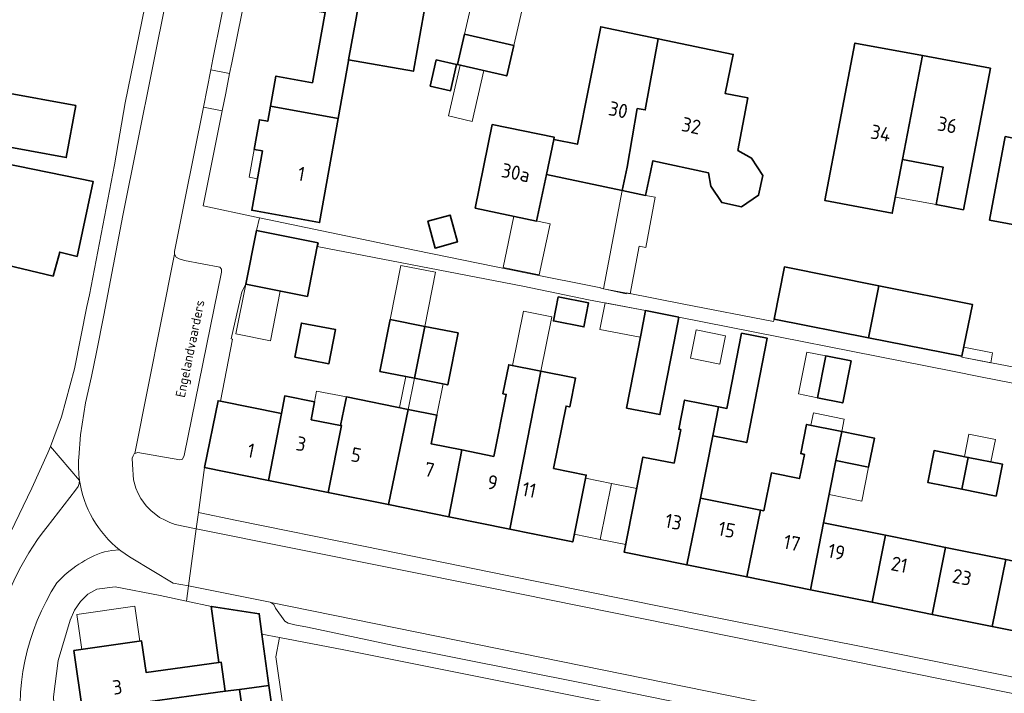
# Model space of a CAD drawing. Header units: metres. Extents: x 149984 to 156489, y 469398 to 478068.
# Tile 199 of 256: x 154049 to 154142, y 471596 to 471659. Entities that reach past the tile are written whole.
import ezdxf
from ezdxf.enums import TextEntityAlignment as Align

# ---------------------------------------------------------------- set-up
doc = ezdxf.new("R2010")
doc.units = ezdxf.units.M
doc.header["$LTSCALE"] = 0.75
for name, color, linetype, lineweight in [('B-WE-OG-BEBOUWING-GV', 6, 'Continuous', 35), ('B-WE-OG-BEBOUWING-T18', 1, 'Continuous', 18), ('B-WE-OG-BEBOUWING_LUIFEL-GV', 6, 'Continuous', 18), ('B-WE-OG-BEBOUWING_OVERBOUWING-GV', 6, 'Continuous', 18), ('B-WE-OG-TERREIN_ERF-GV', 252, 'Continuous', 18), ('B-WE-OG-TOPOGRAFIE-T18', 7, 'Continuous', 18), ('B-WE-VH-OPENVERHARDING_BETONSTRAATSTEEN-GV', 252, 'Continuous', 18), ('B-WE-VH-OPENVERHARDING_STRAATBAKSTEEN-GV', 252, 'Continuous', 18), ('B-WE-VH-OPENVERHARDING_TEGEL-GV', 252, 'Continuous', 18)]:
    doc.layers.add(name, color=color, linetype=linetype, lineweight=lineweight)
doc.styles.add('NLCS-ISO-M500-T18', font='NLCS-ISO.ttf', dxfattribs={"height": 0.9})
doc.styles.add('NLCS-ISO-M750-T18', font='NLCS-ISO.ttf', dxfattribs={"height": 1.35})

msp = doc.modelspace()

# ---------------------------------------------------------------- linework, layer by layer
at = {"layer": 'B-WE-OG-BEBOUWING-GV', "flags": 128}
for points in [[(154080.635, 471659.448), (154082.038, 471667.345), (154078.888, 471667.909), (154078.73, 471667.024), (154075.087, 471667.675), (154073.809, 471660.651), (154077.73, 471659.988), (154076.522, 471653.347), (154073.078, 471653.973), (154072.611, 471651.492), (154072.55, 471651.133), (154078.939, 471649.953), (154079.914, 471655.412), (154079.933, 471655.52)], [(154082.038, 471667.345), (154080.635, 471659.448), (154079.933, 471655.52), (154086.053, 471654.424), (154086.758, 471658.352), (154088.17, 471666.246)], [(154107.936, 471650.775), (154109.158, 471657.495), (154103.733, 471658.631), (154101.529, 471647.528), (154099.296, 471647.997), (154098.6, 471644.681), (154105.752, 471643.18), (154106.231, 471645.38), (154107.175, 471650.904)], [(154090.877, 471657.922), (154090.218, 471655.059), (154094.856, 471653.991), (154095.515, 471656.854)], [(154109.158, 471657.495), (154107.936, 471650.775), (154107.175, 471650.904), (154106.231, 471645.38), (154105.752, 471643.18), (154107.952, 471642.701), (154108.431, 471644.901), (154108.664, 471645.976), (154113.901, 471644.838), (154114.132, 471643.579), (154115.154, 471642.028), (154117.028, 471641.61), (154118.632, 471642.716), (154119.039, 471644.575), (154117.964, 471646.212), (154116.679, 471646.957), (154117.611, 471651.93), (154115.469, 471652.331), (154116.242, 471656.011)], [(154132.223, 471646.08), (154134.11, 471655.901), (154127.72, 471657.09), (154124.87, 471642.236), (154131.254, 471641.021)], [(154134.11, 471655.901), (154132.223, 471646.08), (154132.225, 471646.08), (154136.06, 471645.36), (154135.39, 471641.83), (154137.97, 471641.35), (154140.51, 471654.71)], [(154087.635, 471653.028), (154089.557, 471652.586), (154090.126, 471655.059), (154088.205, 471655.501)], [(154151.902, 471652.558), (154150.058, 471652.903), (154150.234, 471653.843), (154146.189, 471654.625), (154146.14, 471654.37), (154145.15, 471649.25), (154144.66, 471649.34), (154144.35, 471647.76), (154141.92, 471648.26), (154140.43, 471640.38), (154145.88, 471639.36), (154146.56, 471642.9), (154149.963, 471642.263)], [(154041.596, 471650.994), (154041.139, 471648.5), (154046.387, 471647.538), (154053.282, 471646.274), (154054.182, 471651.182), (154047.287, 471652.446), (154046.844, 471650.032)], [(154078.939, 471649.953), (154072.55, 471651.133), (154072.306, 471649.699), (154071.52, 471649.841), (154071.016, 471647.05), (154071.802, 471646.909), (154070.791, 471641.308), (154071.309, 471641.214), (154077.186, 471640.143)], [(154091.885, 471641.511), (154097.677, 471640.285), (154098.6, 471644.681), (154099.296, 471647.997), (154099.337, 471648.192), (154093.498, 471649.387)], [(154035.951, 471633.108), (154039.757, 471632.524), (154039.484, 471631.039), (154045.532, 471629.925), (154046.844, 471637.045), (154047.825, 471636.809), (154047.7, 471636.129), (154052.045, 471635.079), (154052.666, 471637.346), (154054.31, 471636.947), (154055.826, 471644.016), (154038.847, 471647.491), (154038.779, 471647.148), (154038.715, 471646.831), (154038.132, 471643.934), (154037.711, 471641.845), (154036.692, 471636.787)], [(154087.396, 471640.263), (154088.097, 471637.727), (154090.208, 471638.311), (154089.507, 471640.846)], [(154076.979, 471637.879), (154077.047, 471638.218), (154071.247, 471639.374), (154070.239, 471634.321), (154076.039, 471633.164)], [(154129.995, 471634.17), (154121.07, 471635.95), (154120.09, 471631.03), (154128.992, 471629.268)], [(154129.995, 471634.17), (154128.992, 471629.268), (154137.82, 471627.52), (154138.82, 471632.41)], [(154099.722, 471633.12), (154099.271, 471630.85), (154102.14, 471630.281), (154102.591, 471632.55)], [(154110.652, 471628.895), (154111.097, 471631.195), (154107.949, 471631.821), (154107.503, 471629.515), (154106.167, 471622.613), (154109.318, 471622.003)], [(154074.861, 471627.432), (154078.076, 471626.811), (154078.696, 471630.026), (154075.482, 471630.647)], [(154086.148, 471625.431), (154087.122, 471630.335), (154083.862, 471630.983), (154082.888, 471626.078)], [(154086.148, 471625.431), (154089.287, 471624.807), (154090.261, 471629.711), (154087.122, 471630.335)], [(154114.851, 471622.75), (154114.311, 471619.995), (154117.518, 471619.368), (154118.057, 471622.122), (154119.446, 471629.218), (154117.034, 471629.69), (154115.645, 471622.594)], [(154127.374, 471627.067), (154124.995, 471627.546), (154124.197, 471623.586), (154126.576, 471623.107)], [(154098.072, 471626.108), (154095.056, 471626.713), (154094.506, 471623.978), (154094.819, 471623.915), (154093.638, 471618.063), (154090.631, 471618.67), (154089.378, 471612.352), (154095.138, 471611.189)], [(154098.072, 471626.108), (154095.138, 471611.189), (154097.334, 471610.746), (154101.087, 471609.988), (154102.362, 471616.301), (154099.276, 471616.924), (154100.463, 471622.805), (154100.815, 471622.734), (154101.362, 471625.449), (154101.112, 471625.499)], [(154072.382, 471615.784), (154073.589, 471622.113), (154067.837, 471623.274), (154067.614, 471623.319), (154066.339, 471617.004)], [(154073.589, 471622.113), (154072.382, 471615.784), (154078.001, 471614.649), (154079.272, 471620.966), (154079.179, 471620.985), (154076.402, 471621.515), (154076.728, 471623.224), (154073.904, 471623.762)], [(154078.001, 471614.649), (154083.685, 471613.502), (154085.554, 471622.482), (154085.557, 471622.499), (154079.735, 471623.674), (154079.48, 471622.476), (154079.179, 471620.985), (154079.272, 471620.966)], [(154114.851, 471622.75), (154111.643, 471623.378), (154111.103, 471620.623), (154111.281, 471620.588), (154110.661, 471617.421), (154107.719, 471617.996), (154105.959, 471609.004), (154111.848, 471607.815), (154113.161, 471614.121), (154114.311, 471619.995)], [(154090.631, 471618.67), (154087.718, 471619.258), (154088.262, 471621.953), (154085.557, 471622.499), (154085.554, 471622.482), (154083.685, 471613.502), (154089.378, 471612.352)], [(154126.491, 471620.412), (154123.166, 471621.082), (154122.609, 471618.317), (154122.952, 471618.248), (154122.492, 471615.968), (154119.848, 471616.502), (154119.126, 471612.919), (154118.814, 471612.982), (154117.514, 471606.671), (154123.518, 471605.459), (154124.759, 471611.795), (154125.938, 471617.667)], [(154126.491, 471620.412), (154125.938, 471617.667), (154129.015, 471617.049), (154129.567, 471619.793)], [(154137.825, 471614.951), (154138.426, 471617.967), (154135.195, 471618.611), (154134.594, 471615.595)], [(154138.426, 471617.967), (154137.825, 471614.951), (154141.056, 471614.307), (154141.657, 471617.323)], [(154111.848, 471607.815), (154117.514, 471606.671), (154118.814, 471612.982), (154113.161, 471614.121)], [(154129.338, 471604.284), (154130.615, 471610.61), (154124.759, 471611.795), (154123.518, 471605.459)], [(154129.338, 471604.284), (154135.011, 471603.139), (154136.287, 471609.463), (154133.085, 471610.111), (154130.615, 471610.61)], [(154140.684, 471601.994), (154141.96, 471608.315), (154136.287, 471609.463), (154135.011, 471603.139)], [(154146.356, 471600.849), (154147.632, 471607.167), (154147.968, 471608.84), (154145.337, 471609.368), (154145.002, 471607.699), (154141.96, 471608.315), (154140.684, 471601.994)], [(154072.412, 471596.436), (154071.753, 471601.276), (154071.491, 471603.202), (154066.992, 471603.897), (154066.974, 471603.9), (154067.697, 471598.597), (154067.911, 471598.626), (154068.287, 471595.874), (154069.639, 471596.059)], [(154054.826, 471594.037), (154066.668, 471595.653), (154068.287, 471595.874), (154067.911, 471598.626), (154067.697, 471598.597), (154060.814, 471597.658), (154060.387, 471600.638), (154054.011, 471599.725)], [(154072.881, 471593.162), (154072.412, 471596.436), (154069.639, 471596.059), (154070.11, 471592.766)]]:
    msp.add_lwpolyline(points, close=True, dxfattribs=at)
at = {"layer": 'B-WE-OG-BEBOUWING_LUIFEL-GV', "flags": 128}
for points in [[(154090.877, 471657.922), (154095.515, 471656.854), (154096.846, 471662.629), (154092.207, 471663.698)], [(154090.474, 471655), (154089.37, 471650.205), (154091.609, 471649.689), (154092.713, 471654.485)], [(154071.016, 471647.05), (154070.542, 471644.423), (154071.328, 471644.281), (154071.802, 471646.909)], [(154132.223, 471646.08), (154131.544, 471642.545), (154135.39, 471641.83), (154136.06, 471645.36)], [(154107.952, 471642.701), (154105.752, 471643.18), (154103.981, 471633.888), (154106.5, 471633.408), (154107.358, 471637.912), (154107.983, 471637.792), (154108.885, 471642.523)], [(154095.535, 471640.738), (154094.514, 471635.911), (154097.93, 471635.188), (154098.952, 471640.015)], [(154087.122, 471630.335), (154088.137, 471635.449), (154084.878, 471636.097), (154083.862, 471630.983)], [(154070.239, 471634.321), (154069.301, 471629.62), (154072.549, 471628.973), (154073.487, 471633.673)], [(154095.414, 471626.641), (154098.072, 471626.108), (154099.103, 471631.246), (154096.445, 471631.779)], [(154124.995, 471627.546), (154123.182, 471627.912), (154122.384, 471623.952), (154124.197, 471623.586)], [(154086.148, 471625.431), (154085.324, 471625.594), (154084.733, 471622.665), (154085.557, 471622.499)], [(154086.148, 471625.431), (154085.557, 471622.499), (154088.262, 471621.953), (154088.846, 471624.895)], [(154079.735, 471623.674), (154076.916, 471624.212), (154076.728, 471623.224), (154076.402, 471621.515), (154079.179, 471620.985)], [(154123.566, 471621.001), (154126.491, 471620.412), (154126.725, 471621.571), (154123.8, 471622.161)], [(154138.069, 471618.038), (154140.559, 471617.542), (154140.98, 471619.655), (154138.49, 471620.151)], [(154125.938, 471617.667), (154125.295, 471614.462), (154128.371, 471613.844), (154129.015, 471617.049)], [(154104.733, 471615.499), (154102.299, 471615.991), (154101.233, 471610.711), (154103.667, 471610.219)], [(154104.733, 471615.499), (154103.667, 471610.219), (154106.101, 471609.728), (154107.138, 471615.028)], [(154054.739, 471599.829), (154060.222, 471600.614), (154059.749, 471603.918), (154054.266, 471603.133)]]:
    msp.add_lwpolyline(points, close=True, dxfattribs=at)
at = {"layer": 'B-WE-OG-BEBOUWING_OVERBOUWING-GV', "flags": 128}
for points in [[(154107.949, 471631.821), (154104.147, 471632.556), (154103.662, 471630.053), (154107.465, 471629.317)], [(154112.738, 471630.004), (154112.207, 471627.326), (154114.963, 471626.779), (154115.495, 471629.456)], [(154137.82, 471627.52), (154137.802, 471627.427), (154140.54, 471626.905), (154140.719, 471627.843), (154137.992, 471628.363)]]:
    msp.add_lwpolyline(points, close=True, dxfattribs=at)
at = {"layer": 'B-WE-OG-TERREIN_ERF-GV', "flags": 128}
for points in [[(154048.016, 471610.857), (154050.034, 471615.068), (154051.554, 471618.398), (154051.78, 471618.991), (154052.844, 471621.788), (154054.074, 471626.338), (154055.23, 471632.22), (154055.47, 471633.32), (154057.85, 471645.6), (154058.85, 471651.44), (154063.08, 471672.23), (154063.45, 471673.98), (154063.53, 471674.71), (154063.53, 471674.99), (154063.51, 471675.21), (154063.46, 471675.48), (154063.29, 471676.02), (154063.17, 471676.34), (154062.937, 471676.614), (154044.437, 471680.109)], [(154071.33, 471667.22), (154068.906, 471655.207), (154068.705, 471654.211), (154068.33, 471652.35), (154067.996, 471650.683), (154066.199, 471641.715), (154071.204, 471640.642), (154071.534, 471640.574), (154086.304, 471637.514), (154096.642, 471635.393), (154103.748, 471633.981), (154103.739, 471633.941), (154106.138, 471633.418), (154106.156, 471633.503), (154111.574, 471632.426), (154120.048, 471630.811), (154120.09, 471631.03), (154121.07, 471635.95), (154129.995, 471634.17), (154138.82, 471632.41), (154137.82, 471627.52), (154137.802, 471627.427), (154159.885, 471623.219)], [(154038.847, 471647.491), (154055.826, 471644.016), (154054.31, 471636.947), (154052.666, 471637.346), (154052.045, 471635.079), (154047.7, 471636.129)], [(154145.88, 471639.36), (154140.43, 471640.38), (154141.92, 471648.26)], [(154158.52, 471621.858), (154139.594, 471625.584), (154136.949, 471626.105), (154111.097, 471631.195), (154110.652, 471628.895), (154109.318, 471622.003), (154106.167, 471622.613), (154107.503, 471629.515), (154107.949, 471631.821), (154102.585, 471632.855), (154099.545, 471633.464), (154096.372, 471634.121), (154076.979, 471637.879), (154076.039, 471633.164), (154070.239, 471634.321), (154069.855, 471633.606), (154068.852, 471629.147), (154068.985, 471629.12), (154067.837, 471623.274), (154073.589, 471622.113), (154073.904, 471623.762), (154076.728, 471623.224), (154076.402, 471621.515), (154079.179, 471620.985), (154079.48, 471622.476), (154079.735, 471623.674), (154085.557, 471622.499), (154088.262, 471621.953), (154087.718, 471619.258), (154090.631, 471618.67), (154093.638, 471618.063), (154094.819, 471623.915), (154094.506, 471623.978), (154095.056, 471626.713), (154098.072, 471626.108), (154101.112, 471625.499), (154101.362, 471625.449), (154100.815, 471622.734), (154100.463, 471622.805), (154099.276, 471616.924), (154102.362, 471616.301), (154101.087, 471609.988), (154097.334, 471610.746), (154095.138, 471611.189), (154089.378, 471612.352), (154083.685, 471613.502), (154078.001, 471614.649), (154072.382, 471615.784), (154066.339, 471617.004), (154065.76, 471612.76), (154069.37, 471611.99), (154081.51, 471609.55), (154094.9, 471606.82), (154113.45, 471603.07), (154131.31, 471599.5), (154153.574, 471595.013)], [(154146.356, 471600.849), (154140.684, 471601.994), (154135.011, 471603.139), (154129.338, 471604.284), (154123.518, 471605.459), (154117.514, 471606.671), (154111.848, 471607.815), (154105.959, 471609.004), (154107.719, 471617.996), (154110.661, 471617.421), (154111.281, 471620.588), (154111.103, 471620.623), (154111.643, 471623.378), (154114.851, 471622.75), (154115.645, 471622.594), (154117.034, 471629.69), (154119.446, 471629.218), (154118.057, 471622.122), (154117.518, 471619.368), (154114.311, 471619.995), (154113.161, 471614.121), (154118.814, 471612.982), (154119.126, 471612.919), (154119.848, 471616.502), (154122.492, 471615.968), (154122.952, 471618.248), (154122.609, 471618.317), (154123.166, 471621.082), (154126.491, 471620.412), (154129.567, 471619.793), (154129.015, 471617.049), (154125.938, 471617.667), (154124.759, 471611.795), (154130.615, 471610.61), (154133.085, 471610.111), (154136.287, 471609.463), (154141.96, 471608.315)], [(154054.826, 471594.037), (154054.011, 471599.725), (154060.387, 471600.638), (154060.814, 471597.658), (154067.697, 471598.597), (154066.974, 471603.9), (154066.992, 471603.897), (154064.619, 471604.397), (154062.14, 471604.92), (154057.884, 471605.738), (154056.174, 471605.518), (154055.314, 471605.048), (154054.614, 471604.348), (154054.074, 471603.528), (154053.644, 471602.608), (154052.504, 471598.788), (154052.074, 471595.368)], [(154112.83, 471593.12), (154079.47, 471599.79), (154073.408, 471600.957), (154073.056, 471599.127), (154078.108, 471564.12)], [(154070.11, 471592.766), (154069.639, 471596.059), (154068.287, 471595.874), (154066.668, 471595.653)]]:
    msp.add_lwpolyline(points, dxfattribs=at)
for points in [[(154072.55, 471651.133), (154072.611, 471651.492), (154073.078, 471653.973), (154076.522, 471653.347), (154077.73, 471659.988), (154073.809, 471660.651), (154075.087, 471667.675), (154078.73, 471667.024), (154078.888, 471667.909), (154082.038, 471667.345), (154088.17, 471666.246), (154086.758, 471658.352), (154086.053, 471654.424), (154079.933, 471655.52), (154079.914, 471655.412), (154078.939, 471649.953), (154077.186, 471640.143), (154071.309, 471641.214), (154070.791, 471641.308), (154071.802, 471646.909), (154071.016, 471647.05), (154071.52, 471649.841), (154072.306, 471649.699)], [(154105.752, 471643.18), (154098.6, 471644.681), (154097.677, 471640.285), (154091.885, 471641.511), (154093.498, 471649.387), (154099.337, 471648.192), (154099.296, 471647.997), (154101.529, 471647.528), (154103.733, 471658.631), (154109.158, 471657.495), (154116.242, 471656.011), (154115.469, 471652.331), (154117.611, 471651.93), (154116.679, 471646.957), (154117.964, 471646.212), (154119.039, 471644.575), (154118.632, 471642.716), (154117.028, 471641.61), (154115.154, 471642.028), (154114.132, 471643.579), (154113.901, 471644.838), (154108.664, 471645.976), (154108.431, 471644.901), (154107.952, 471642.701)], [(154090.218, 471655.059), (154090.877, 471657.922), (154095.515, 471656.854), (154094.856, 471653.991)], [(154134.11, 471655.901), (154140.51, 471654.71), (154137.97, 471641.35), (154135.39, 471641.83), (154136.06, 471645.36), (154132.225, 471646.08), (154132.223, 471646.08), (154131.254, 471641.021), (154124.87, 471642.236), (154127.72, 471657.09)], [(154087.635, 471653.028), (154088.205, 471655.501), (154090.126, 471655.059), (154089.557, 471652.586)], [(154041.596, 471650.994), (154046.844, 471650.032), (154047.287, 471652.446), (154054.182, 471651.182), (154053.282, 471646.274), (154046.387, 471647.538), (154041.139, 471648.5)], [(154087.396, 471640.263), (154089.507, 471640.846), (154090.208, 471638.311), (154088.097, 471637.727)], [(154099.722, 471633.12), (154102.591, 471632.55), (154102.14, 471630.281), (154099.271, 471630.85)], [(154074.861, 471627.432), (154075.482, 471630.647), (154078.696, 471630.026), (154078.076, 471626.811)], [(154087.122, 471630.335), (154090.261, 471629.711), (154089.287, 471624.807), (154086.148, 471625.431), (154082.888, 471626.078), (154083.862, 471630.983)], [(154127.374, 471627.067), (154126.576, 471623.107), (154124.197, 471623.586), (154124.995, 471627.546)], [(154138.426, 471617.967), (154141.657, 471617.323), (154141.056, 471614.307), (154137.825, 471614.951), (154134.594, 471615.595), (154135.195, 471618.611)]]:
    msp.add_lwpolyline(points, close=True, dxfattribs=at)
at = {"layer": 'B-WE-VH-OPENVERHARDING_BETONSTRAATSTEEN-GV', "flags": 128}
msp.add_lwpolyline([(154067.996, 471650.683), (154068.33, 471652.35), (154068.705, 471654.211), (154066.932, 471654.569), (154066.226, 471651.038)], close=True, dxfattribs=at)
at = {"layer": 'B-WE-VH-OPENVERHARDING_STRAATBAKSTEEN-GV', "flags": 128}
for points in [[(154071.904, 471674.884), (154071.618, 471674.939), (154065.231, 471676.173), (154065.096, 471676.199), (154065.23, 471675.546), (154065.37, 471674.8), (154062.8, 471661.67), (154058.62, 471640.82), (154056.82, 471631.41), (154056.13, 471627.9), (154055.65, 471625.6), (154055.09, 471623.12), (154054.614, 471620.098), (154054.464, 471617.948)], [(154059.394, 471608.488), (154063.374, 471606.102), (154064.816, 471605.838), (154065.551, 471611.23), (154063.56, 471611.63), (154063.05, 471611.8), (154062.63, 471612.05), (154062.09, 471612.3), (154061.26, 471612.96), (154060.82, 471613.4), (154060.31, 471614.09), (154060.07, 471614.56), (154059.84, 471615.06), (154059.62, 471615.84), (154059.52, 471617.3), (154059.51, 471617.89), (154059.6, 471618.12), (154059.7, 471618.3), (154059.764, 471618.327), (154063.5, 471637.15), (154063.5, 471637.41), (154064.472, 471642.271), (154066.226, 471651.038), (154066.932, 471654.569), (154067.131, 471655.562), (154070.26, 471671.21)], [(154051.474, 471611.418), (154054.164, 471614.878), (154054.394, 471615.208), (154054.505, 471615.494), (154054.542, 471615.785), (154051.78, 471618.991), (154051.554, 471618.398), (154050.034, 471615.068), (154048.016, 471610.857), (154046.682, 471608.074), (154046.676, 471608.077)], [(154054.542, 471615.785), (154054.505, 471615.494), (154054.394, 471615.208), (154054.164, 471614.878), (154051.474, 471611.418)], [(154150.23, 471594.11), (154093.3, 471605.66), (154065.551, 471611.23), (154064.816, 471605.838), (154065.46, 471605.72), (154072.53, 471604.29), (154072.596, 471604.247), (154141.169, 471590.32), (154141.6, 471590.32), (154141.92, 471590.19)], [(154056.884, 471609.058), (154057.595, 471609.179), (154058.309, 471609.237)], [(154058.309, 471609.237), (154057.595, 471609.179), (154056.884, 471609.058)], [(154056.594, 471541.418), (154059.264, 471541.748), (154059.214, 471542.178), (154058.834, 471544.842), (154055.584, 471567.628), (154052.364, 471589.828), (154052.074, 471595.368), (154052.504, 471598.788), (154053.644, 471602.608), (154054.074, 471603.528), (154054.614, 471604.348), (154055.314, 471605.048), (154056.174, 471605.518), (154057.884, 471605.738), (154062.14, 471604.92), (154064.619, 471604.397), (154064.816, 471605.838), (154063.374, 471606.102), (154059.394, 471608.488)]]:
    msp.add_lwpolyline(points, dxfattribs=at)
for points in [[(154059.764, 471618.327), (154060.03, 471618.44), (154063.99, 471617.73), (154064.25, 471617.8), (154064.42, 471618.14), (154067.93, 471635.46), (154067.93, 471635.74), (154067.78, 471635.92), (154064.43, 471636.56), (154063.93, 471636.71), (154063.67, 471636.87), (154063.5, 471637.15)], [(154141.169, 471590.32), (154072.596, 471604.247), (154072.87, 471604.07), (154073.02, 471603.74), (154073.92, 471602.49), (154074.24, 471602.3), (154074.87, 471602.15), (154076.05, 471601.93), (154084.2, 471600.21), (154102.06, 471596.65), (154137.69, 471589.37), (154138.07, 471589.32), (154138.35, 471589.32), (154138.64, 471589.25), (154138.97, 471589.31), (154139.29, 471589.46), (154140.64, 471590.24), (154140.87, 471590.32)]]:
    msp.add_lwpolyline(points, close=True, dxfattribs=at)
at = {"layer": 'B-WE-VH-OPENVERHARDING_STRAATBAKSTEEN-GV'}
for points in [[(154054.464, 471617.948, 0.053643), (154054.542, 471615.785)], [(154058.309, 471609.237, -0.192253), (154054.542, 471615.785)], [(154054.542, 471615.785, 0.192253), (154058.309, 471609.237)], [(154051.474, 471611.418, 0.112563), (154046.404, 471600.618)], [(154046.404, 471600.618, -0.112563), (154051.474, 471611.418)], [(154058.309, 471609.237, 0.032619), (154059.394, 471608.488)], [(154059.394, 471608.488, -0.032619), (154058.309, 471609.237)], [(154052.404, 471606.118, -0.126709), (154056.884, 471609.058)], [(154056.884, 471609.058, 0.126709), (154052.404, 471606.118)], [(154049.254, 471590.738, -0.189456), (154052.404, 471606.118)], [(154052.404, 471606.118, 0.189456), (154049.254, 471590.738)]]:
    msp.add_lwpolyline(points, format="xyb", dxfattribs=at)
at = {"layer": 'B-WE-VH-OPENVERHARDING_TEGEL-GV', "flags": 128}
for points in [[(154065.096, 471676.199), (154062.937, 471676.614), (154063.17, 471676.34), (154063.29, 471676.02), (154063.46, 471675.48), (154063.51, 471675.21), (154063.53, 471674.99), (154063.53, 471674.71), (154063.45, 471673.98), (154063.08, 471672.23), (154058.85, 471651.44), (154057.85, 471645.6), (154055.47, 471633.32), (154055.23, 471632.22), (154054.074, 471626.338), (154052.844, 471621.788), (154051.78, 471618.991), (154054.542, 471615.785)], [(154054.464, 471617.948), (154054.614, 471620.098), (154055.09, 471623.12), (154055.65, 471625.6), (154056.13, 471627.9), (154056.82, 471631.41), (154058.62, 471640.82), (154062.8, 471661.67), (154065.37, 471674.8), (154065.23, 471675.546), (154065.096, 471676.199)], [(154159.885, 471623.219), (154137.802, 471627.427), (154137.82, 471627.52), (154128.992, 471629.268), (154120.09, 471631.03), (154120.048, 471630.811), (154111.574, 471632.426), (154106.156, 471633.503), (154106.138, 471633.418), (154103.739, 471633.941), (154103.748, 471633.981), (154096.642, 471635.393), (154086.304, 471637.514), (154071.534, 471640.574), (154071.247, 471639.374), (154077.047, 471638.218), (154076.979, 471637.879), (154096.372, 471634.121), (154099.545, 471633.464), (154102.585, 471632.855), (154107.949, 471631.821), (154111.097, 471631.195), (154136.949, 471626.105), (154139.594, 471625.584), (154158.52, 471621.858)], [(154153.574, 471595.013), (154131.31, 471599.5), (154113.45, 471603.07), (154094.9, 471606.82), (154081.51, 471609.55), (154069.37, 471611.99), (154065.76, 471612.76), (154065.551, 471611.23), (154093.3, 471605.66), (154150.23, 471594.11)], [(154137.69, 471589.37), (154102.06, 471596.65), (154084.2, 471600.21), (154076.05, 471601.93), (154074.87, 471602.15), (154074.24, 471602.3), (154073.92, 471602.49), (154073.02, 471603.74), (154072.87, 471604.07), (154072.596, 471604.247), (154072.53, 471604.29), (154065.46, 471605.72), (154064.816, 471605.838), (154064.619, 471604.397), (154066.992, 471603.897), (154071.491, 471603.202), (154071.753, 471601.276), (154073.408, 471600.957), (154079.47, 471599.79), (154112.83, 471593.12)], [(154078.108, 471564.12), (154073.056, 471599.127), (154073.408, 471600.957), (154071.753, 471601.276), (154072.412, 471596.436), (154072.881, 471593.162)]]:
    msp.add_lwpolyline(points, dxfattribs=at)
for points in [[(154075.19, 471674.249), (154071.904, 471674.884), (154071.16, 471673.507), (154070.26, 471671.21), (154067.131, 471655.562), (154066.932, 471654.569), (154068.705, 471654.211), (154068.906, 471655.207), (154071.33, 471667.22), (154072.02, 471670.74), (154072.13, 471671.52), (154072.23, 471671.8), (154072.38, 471672.08), (154072.6, 471672.41), (154073.18, 471673.05), (154073.73, 471673.55), (154074.21, 471673.94), (154074.6, 471674.16), (154074.937, 471674.28)], [(154066.226, 471651.038), (154064.472, 471642.271), (154063.5, 471637.41), (154063.5, 471637.15), (154063.67, 471636.87), (154063.93, 471636.71), (154064.43, 471636.56), (154067.78, 471635.92), (154067.93, 471635.74), (154067.93, 471635.46), (154064.42, 471618.14), (154064.25, 471617.8), (154063.99, 471617.73), (154060.03, 471618.44), (154059.764, 471618.327), (154059.7, 471618.3), (154059.6, 471618.12), (154059.51, 471617.89), (154059.52, 471617.3), (154059.62, 471615.84), (154059.84, 471615.06), (154060.07, 471614.56), (154060.31, 471614.09), (154060.82, 471613.4), (154061.26, 471612.96), (154062.09, 471612.3), (154062.63, 471612.05), (154063.05, 471611.8), (154063.56, 471611.63), (154065.551, 471611.23), (154065.76, 471612.76), (154066.339, 471617.004), (154067.614, 471623.319), (154067.837, 471623.274), (154068.985, 471629.12), (154068.852, 471629.147), (154069.855, 471633.606), (154070.239, 471634.321), (154071.247, 471639.374), (154071.534, 471640.574), (154071.204, 471640.642), (154066.199, 471641.715), (154067.996, 471650.683)]]:
    msp.add_lwpolyline(points, close=True, dxfattribs=at)
at = {"layer": 'B-WE-VH-OPENVERHARDING_TEGEL-GV'}
msp.add_lwpolyline([(154054.542, 471615.785, -0.053643), (154054.464, 471617.948)], format="xyb", dxfattribs=at)

# ---------------------------------------------------------------- texts
at = {"layer": 'B-WE-OG-BEBOUWING-T18', "style": 'NLCS-ISO-M750-T18'}
for s, rotation, p in [('30', 347.8, (154105.387, 471650.783)), ('32', 347.8, (154112.279, 471649.284)), ('36', 349.4, (154136.442, 471649.358)), ('34', 349.2, (154130.16, 471648.585)), ('1', 349.8, (154075.474, 471644.734)), ('30a', 348.4, (154095.713, 471644.851)), ('3', 348.6, (154075.453, 471619.244)), ('1', 348.6, (154070.72, 471618.611)), ('5', 348.6, (154080.645, 471618.196)), ('7', 348.6, (154087.565, 471616.799)), ('9', 348.6, (154093.524, 471615.596)), ('11', 348.6, (154096.979, 471614.898)), ('13', 349, (154110.598, 471611.883)), ('15', 348.6, (154115.632, 471611.132)), ('17', 348.6, (154121.785, 471609.889)), ('19', 348.6, (154125.989, 471609.041)), ('21', 348.6, (154131.918, 471607.844)), ('23', 348.6, (154137.832, 471606.65)), ('3', 8.1, (154058.104, 471596.27))]:
    msp.add_text(s, height=1.35, rotation=rotation, dxfattribs=at).set_placement(p, align=Align.MIDDLE)
at = {"layer": 'B-WE-OG-TOPOGRAFIE-T18', "style": 'NLCS-ISO-M500-T18'}
msp.add_text('Engelandvaarders', height=0.9, rotation=78.4, dxfattribs=at).set_placement((154065.097, 471628.205), align=Align.MIDDLE)

doc.saveas('drawing.dxf')
